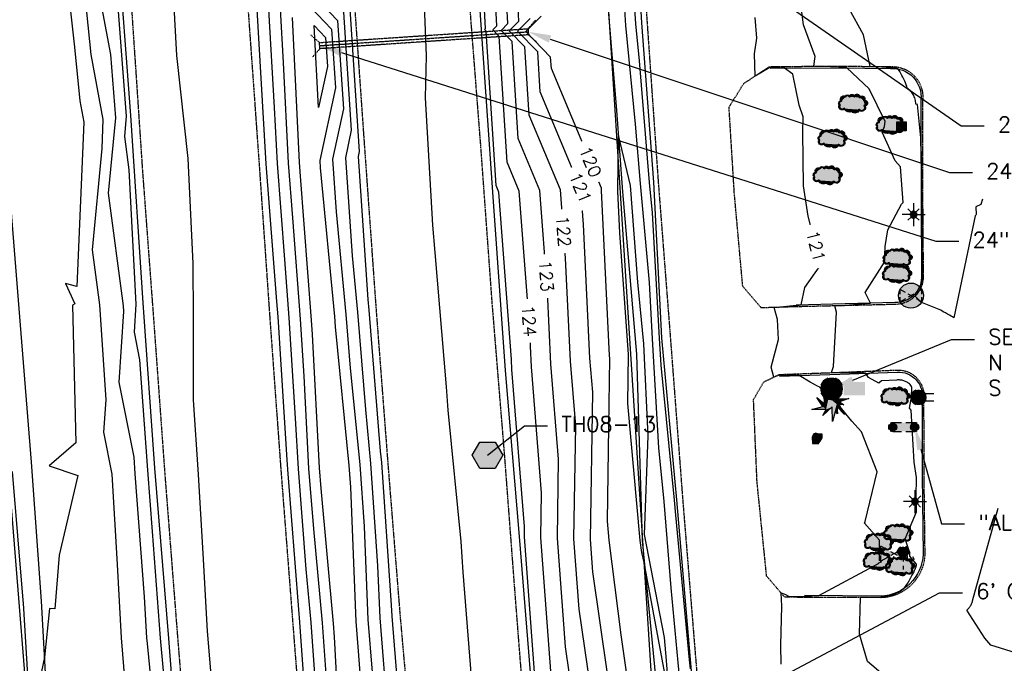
# Model space of a CAD drawing. Header units: feet. Extents: x 351431 to 355879, y 310968 to 329728.
# Tile 89 of 254: x 353378 to 353700, y 319418 to 319627. Entities that reach past the tile are written whole.
import ezdxf

# ---------------------------------------------------------------- set-up
doc = ezdxf.new("R2010")
doc.units = ezdxf.units.FT
doc.header["$MEASUREMENT"] = 0
doc.linetypes.add('D10', pattern=[0.15, 0.1, -0.05])
doc.linetypes.add('D25', pattern=[0.375, 0.25, -0.125])
for name, color, linetype in [('ELIF', 153, 'LINKFENCE'), ('ELTCH-EG2', 253, 'Continuous'), ('ELTCN-EG2', 251, 'Continuous'), ('ELTT', 3, 'Continuous'), ('ELUDC', 153, 'D10'), ('ELUTU', 153, 'UT'), ('ELYCB-BACK', 5, 'Continuous'), ('ELYSP', 1, 'D25'), ('ELYSS', 2, 'Continuous'), ('ESFLP', 4, 'Continuous'), ('ESGH', 1, 'Continuous'), ('ESIO', 4, 'Continuous'), ('ESIP', 41, 'Continuous'), ('ESIS', 5, 'Continuous'), ('ESMask', 155, 'Continuous'), ('ESUD-CMP', 13, 'D10'), ('ESUE', 2, 'Continuous'), ('ESUS', 5, 'Continuous'), ('ESUW', 5, 'Continuous'), ('ETGH', 4, 'Continuous'), ('ETIF', 4, 'Continuous'), ('ETIS', 2, 'Continuous'), ('ETTC', 252, 'Continuous'), ('ETUD', 4, 'Continuous'), ('ETUS', 2, 'Continuous')]:
    doc.layers.add(name, color=color, linetype=linetype)
doc.styles.add('ANNO-TOPO', font='simplex.shx')
doc.styles.add('L80', font='simplex', dxfattribs={"height": 4})
doc.styles.add('ROMANSM', font='romansm.shx')
doc.linetypes.add('LINKFENCE', pattern='A,0.25,-0.08,0.25,-0.08,["X",ROMANSM,S=0.08,R=0,X=-0.004,Y=-0.04],-0.12', length=0.78)
doc.linetypes.add('UT', pattern='A,0.25,-0.07,0.07,-0.07,0.07,-0.07,0.25,-0.08,["UT",ROMANSM,S=0.08,R=0,X=-0.04,Y=-0.04],-0.15', length=1.08)

# ---------------------------------------------------------------- blocks, each defined once
blk = doc.blocks.new('ESIPOST')
blk.add_lwpolyline([(0.03, 0.0299), (0.03, -0.03), (-0.03, -0.03), (-0.03, 0.0299), (0.03, 0.0299)])
at = {"layer": 'ESMask'}
blk.add_solid([(-0.03, -0.03), (-0.03, 0.0299), (0.03, -0.03), (0.03, 0.0299)], dxfattribs=at)
blk = doc.blocks.new('ESILLITE')
at = {"layer": 'ESMask'}
h = blk.add_hatch(color=256, dxfattribs=at)
edge = h.paths.add_edge_path()
edge.add_arc((0, 0), 0.0225, 0, 360)
for p, q in [((0, 0.075), (0, 0.0225)), ((-0.0159, 0.0159), (-0.0369, 0.0373)), ((0.0159, 0.016), (0.0377, 0.0382)), ((-0.0225, 0), (-0.075, 0)), ((-0.016, -0.0159), (-0.0374, -0.0369)), ((0, -0.0225), (0, -0.075)), ((0.0159, -0.0159), (0.0373, -0.0369)), ((0.0225, 0), (0.0749, 0))]:
    blk.add_line(p, q)
for start, end in [(145.54526, 169.42532), (100.65502, 124.23499), (55.83594, 79.34498), (10.57822, 34.52567), (190.73539, 214.19261), (235.50303, 259.34498), (280.65502, 304.414), (325.72448, 349.26816)]:
    blk.add_arc((0, 0), 0.0225, start, end)
blk = doc.blocks.new('ESIELOUT')
for p, q in [((-0.0433, 0.025), (0.1, 0.025)), ((0.1, -0.025), (-0.0433, -0.025))]:
    blk.add_line(p, q)
for start, end in [(109.50425, 250.49528), (289.69038, 70.30914)]:
    blk.add_arc((0, 0), 0.05, start, end)
at = {"layer": 'ESMask', "const_width": 0.05}
blk.add_lwpolyline([(0.0084, -0.0235, 0.998377), (-0.0083, 0.0236, 1.001626), (0.0084, -0.0235, -0.622608)], format="xyb", dxfattribs=at)
at = {"layer": 'ESMask'}
for points in [[(0, 0), (-0.0167, 0.0471)], [(0.0168, -0.0471), (0, 0)]]:
    blk.add_lwpolyline(points, dxfattribs=at)
blk = doc.blocks.new('ESUFHYDRANT')
at = {"layer": 'ESMask'}
h = blk.add_hatch(color=256, dxfattribs=at)
edge = h.paths.add_edge_path()
edge.add_arc((0, 0), 0.0366, 0, 360)
for p, q in [((-0.0338, 0.0139), (-0.0451, -0.0039)), ((0.0338, 0.0139), (0.0451, -0.0039)), ((-0.0607, -0.0286), (-0.072, -0.0464)), ((0.0011, -0.0366), (0.0011, -0.0603)), ((0.0607, -0.0286), (0.072, -0.0464)), ((0.0011, -0.0895), (0.0011, -0.1132))]:
    blk.add_line(p, q)
for start, end in [(113.50274, 198.71626), (341.52342, 67.39151), (244.79631, 295.44337)]:
    blk.add_arc((0, 0), 0.0366, start, end)
blk = doc.blocks.new('ESUWKEY')
at = {"layer": 'ESMask'}
h = blk.add_hatch(color=256, dxfattribs=at)
edge = h.paths.add_edge_path()
edge.add_arc((0, 0), 0.0818, 0, 360)
for p, q in [((-0.0355, 0.0203), (-0.0711, 0.0406)), ((-0.0711, 0.0102), (-0.0711, 0.0406)), ((0.0178, -0.0102), (-0.0178, 0.0102)), ((0.0178, 0.0102), (-0.0178, -0.0102)), ((0.0711, 0.0406), (0.0355, 0.0203)), ((0.0711, 0.0102), (0.0711, 0.0406)), ((-0.0711, -0.0406), (-0.0711, -0.0102)), ((-0.0355, -0.0203), (-0.0711, -0.0406)), ((0.0711, -0.0406), (0.0355, -0.0203)), ((0.0711, -0.0406), (0.0711, -0.0102))]:
    blk.add_line(p, q)
blk.add_circle((0, 0), 0.0818)
blk = doc.blocks.new('ESUSMHOLE')
for radius, start, end in [(0.0738, 110, 160), (0.0738, 20, 70), (0.0492, 155, 205), (0.0492, 65, 115), (0.0492, 335, 25), (0.0738, 200, 250), (0.0492, 245, 295), (0.0738, 290, 340)]:
    blk.add_arc((0, 0), radius, start, end)
at = {"layer": 'ESMask', "const_width": 0.0738}
blk.add_lwpolyline([(-0.0369, 0, 1), (0.0369, 0, 1)], format="xyb", close=True, dxfattribs=at)
at = {"layer": 'ESMask'}
blk.add_solid([(0.0796, -0.0411), (0.0796, 0.0441), (0.2186, -0.0411), (0.2186, 0.0441)], dxfattribs=at)
blk = doc.blocks.new('ESUVALVE')
for p, q in [((-0.0866, 0.0124), (-0.0866, 0.0495)), ((-0.0433, 0.0247), (-0.0866, 0.0495)), ((0.0217, -0.0124), (-0.0217, 0.0124)), ((0.0217, 0.0124), (-0.0217, -0.0124)), ((0.0866, 0.0495), (0.0433, 0.0247)), ((0.0866, 0.0124), (0.0866, 0.0495)), ((-0.0866, -0.0495), (-0.0866, -0.0124)), ((-0.0433, -0.0247), (-0.0866, -0.0495)), ((0.0866, -0.0495), (0.0433, -0.0247)), ((0.0866, -0.0495), (0.0866, -0.0124))]:
    blk.add_line(p, q)
at = {"layer": 'ESMask'}
blk.add_solid([(-0.0866, -0.0495), (-0.0866, 0.0495), (0.0866, 0.0495), (0.0866, -0.0495)], dxfattribs=at)
blk = doc.blocks.new('TH')
blk.add_hatch(color=256).paths.add_polyline_path([(-0.05, 0.0866), (0.05, 0.0866), (0.1, 0), (0.05, -0.0866), (-0.05, -0.0866), (-0.1, 0)])
for p, q in [((-0.1, 0), (-0.05, 0.0866)), ((-0.05, 0.0866), (0.05, 0.0866)), ((0.05, 0.0866), (0.1, 0)), ((-0.05, -0.0866), (-0.1, 0)), ((0.1, 0), (0.05, -0.0866)), ((0.05, -0.0866), (-0.05, -0.0866))]:
    blk.add_line(p, q)
blk = doc.blocks.new('ESIBLDR')
blk.add_lwpolyline([(-0.0073, 0.0333), (-0.0228, 0.0272), (-0.0302, 0.0057), (-0.0278, -0.0328), (-0.0097, -0.0343), (0.0083, -0.0366), (0.0223, -0.0197), (0.0337, 0.0033), (0.0337, 0.0272), (0.0083, 0.0272)], close=True)
at = {"layer": 'ESMask'}
for points in [[(0.0083, 0.0272), (-0.0073, 0.0333), (-0.0302, 0.0057), (-0.0228, 0.0272)], [(-0.0278, -0.0328), (0.0083, 0.0272), (-0.0302, 0.0057), (0.0083, 0.0272)], [(0.0223, -0.0197), (0.0083, -0.0366), (0.0083, 0.0272), (-0.0278, -0.0328)], [(0.0083, 0.0272), (0.0337, 0.0272), (0.0223, -0.0197), (0.0337, 0.0033)]]:
    blk.add_solid(points, dxfattribs=at)
blk = doc.blocks.new('ESIDTREE')
blk.add_lwpolyline([(-0.0825, 0.0208, -0.658219), (-0.0543, 0.049, -0.594626), (-0.0245, 0.0498, -0.704437), (0.0052, 0.0498, -0.885068), (0.0416, 0.0438, -0.916303), (0.0721, 0.0223, -1.027393), (0.0751, -0.0141, -0.880235), (0.0364, -0.0431, -0.569977), (-0.0089, -0.052, -0.370407), (-0.061, -0.0364, -0.824221), (-0.0922, -0.0097, -0.566054), (-0.0825, 0.0208, -0.480508)], format="xyb")
at = {"layer": 'ESMask', "const_width": 0.01}
blk.add_lwpolyline([(-0.0779, 0.0227, -0.792768), (-0.0511, 0.0413, -0.768721), (-0.0289, 0.0473, 0.639322), (-0.0198, 0.0481, -0.704437), (0.0005, 0.0481, 0.72706), (0.01, 0.0484, -0.885068), (0.0366, 0.044, 0.713475), (0.0454, 0.0406, -0.916303), (0.0678, 0.0248, 0.615666), (0.0727, 0.0173, -1.027393), (0.0748, -0.0091, 0.556873), (0.0707, -0.0166, -0.880235), (0.04, -0.0396, 0.556256), (0.0317, -0.0414, -0.62875), (-0.0075, -0.0457, -0.457201), (-0.0599, -0.0275, -1.148825), (-0.0854, -0.0089, -0.666281), (-0.0814, 0.0159, 0.45741)], format="xyb", close=True, dxfattribs=at)
at = {"layer": 'ESMask'}
for points in [[(-0.0825, 0.0208), (-0.0922, -0.0097), (0.0721, 0.0223), (0.0751, -0.0141)], [(-0.0825, 0.0208), (-0.0543, 0.049), (0.0721, 0.0223), (0.0416, 0.0438)], [(-0.079, 0.0326), (-0.0729, 0.0238), (-0.0638, 0.0466), (-0.0573, 0.0372)], [(-0.0187, 0.044), (-0.0158, 0.0532), (-0.0004, 0.0423), (-0.0009, 0.052)], [(0.0105, 0.0432), (0.0168, 0.0574), (0.0348, 0.0399), (0.0336, 0.0548)], [(0.0445, 0.0383), (0.0562, 0.0462), (0.0628, 0.0226), (0.0702, 0.0328)], [(0.0704, -0.0072), (0.085, -0.004), (0.0691, 0.0173), (0.0823, 0.0154)], [(-0.087, -0.0082), (-0.0836, -0.0336), (0.0749, -0.0108), (0.0649, -0.0431)], [(-0.0495, -0.0328), (-0.05, -0.0434), (0.0292, -0.0385), (0.018, -0.0545)]]:
    blk.add_solid(points, dxfattribs=at)
blk = doc.blocks.new('ESICTREE')
blk.add_lwpolyline([(-0.0228, 0.0326), (0.0086, 0.0955), (0.012, 0.0318), (0.0384, 0.0707), (0.0368, 0.0342), (0.1121, 0.0359), (0.0509, 0.0144), (0.0782, -0.0055), (0.036, -0.003), (0.0045, -0.1139), (0.002, -0.0179), (-0.0592, -0.0742), (-0.0369, -0.0353), (-0.1304, -0.0353), (-0.0584, -0.0162), (-0.0982, 0.0425), (-0.046, 0.0003), (-0.0493, 0.04)], close=True)
for points in [[(-0.0255, 0.0334), (-0.0485, 0.0988), (-0.0089, 0.0605)], [(0.0483, -0.0037), (0.084, -0.0667), (0.0324, -0.0157), (0.0368, -0.0626), (0.0245, -0.0432)]]:
    blk.add_lwpolyline(points)
at = {"layer": 'ESMask'}
for points in [[(-0.0255, 0.0334), (-0.0485, 0.0988), (-0.0228, 0.0326), (-0.0089, 0.0605)], [(-0.0228, 0.0326), (0.0086, 0.0955), (-0.0369, -0.0353), (0.002, -0.0179)], [(0.002, -0.0179), (0.0086, 0.0955), (0.036, -0.003), (0.012, 0.0318)], [(0.012, 0.0318), (0.0384, 0.0707), (0.036, -0.003), (0.0368, 0.0342)], [(-0.0369, -0.0353), (-0.0584, -0.0162), (-0.046, 0.0003), (-0.0982, 0.0425)], [(-0.046, 0.0003), (-0.0369, -0.0353), (-0.0493, 0.04), (-0.0228, 0.0326)], [(0.0368, 0.0342), (0.1121, 0.0359), (0.036, -0.003), (0.0509, 0.0144)], [(0.036, -0.003), (0.0509, 0.0144), (0.0782, -0.0055)], [(-0.0369, -0.0353), (-0.1304, -0.0353), (-0.0584, -0.0162)], [(-0.0369, -0.0353), (0.002, -0.0179), (-0.0592, -0.0742)], [(0.002, -0.0179), (0.036, -0.003), (0.0045, -0.1139)], [(0.0245, -0.0432), (0.0368, -0.0626), (0.0324, -0.0157)], [(0.0324, -0.0157), (0.036, -0.003), (0.084, -0.0667), (0.0483, -0.0037)]]:
    blk.add_solid(points, dxfattribs=at)
blk = doc.blocks.new('ESIPVTSIGN')
for p, q in [((0.0573, 0.0286), (0, 0.0286)), ((0.143, 0.0286), (0.0857, 0.0286)), ((0, -0.0286), (0.0573, -0.0286)), ((0.0857, -0.0286), (0.143, -0.0286))]:
    blk.add_line(p, q)
for centre, start, end in [((0, 0), 145.06818, 214.93182), ((0, 0), 55.06818, 124.93182), ((0, 0), 325.06818, 34.93182), ((0.143, 0), 145.06818, 214.93182), ((0.143, 0), 55.06818, 124.93182), ((0.143, 0), 325.06818, 34.93182), ((0, 0), 235.06818, 304.93182), ((0.143, 0), 235.06818, 304.93182)]:
    blk.add_arc(centre, 0.0286, start, end)
at = {"layer": 'ESMask', "const_width": 0.0286}
for points in [[(0.0048, -0.0135, 0.998377), (-0.0048, 0.0135, 1.001626), (0.0048, -0.0135, -0.622608)], [(0.1478, -0.0135, 0.998377), (0.1382, 0.0135, 1.001626), (0.1478, -0.0135, -0.622608)]]:
    blk.add_lwpolyline(points, format="xyb", dxfattribs=at)
at = {"layer": 'ESMask'}
blk.add_solid([(0, 0.0286), (0.143, 0.0286), (0, -0.0286), (0.143, -0.0286)], dxfattribs=at)

msp = doc.modelspace()

# ---------------------------------------------------------------- linework, layer by layer
at = {"layer": 'ELIF', "flags": 128}
for points in [[(353338.89, 320230.89), (353340.59, 320185.6), (353342.48, 320134.02), (353344.03, 320092.59), (353346.88, 320044.02), (353351.67, 319951.5), (353354.95, 319898.91), (353357.54, 319853.78), (353360.69, 319804.32), (353363.16, 319758.08), (353365.76, 319711.27), (353368.86, 319663.85), (353374.79, 319573.99), (353378.47, 319527.8), (353382.04, 319483.07), (353385.36, 319437.85), (353387.97, 319391.11), (353391.43, 319348.19), (353394.23, 319304.17), (353399.1, 319255.27), (353402.05, 319209.71), (353406.36, 319164.5), (353410.17, 319125.27), (353413.85, 319079.3), (353418.59, 319032.4), (353422.8, 318982.57), (353427.63, 318934.4), (353429.51, 318887.31), (353438.03, 318793.22), (353442.16, 318743.69), (353447.08, 318697.46), (353451.33, 318645.82), (353456.8, 318594.36), (353460.88, 318540.2), (353465.23, 318486.74), (353467.21, 318461.83), (353471.59, 318416.85)], [(353538.05, 320226.65), (353540.03, 320178.1), (353542.33, 320123.38), (353544.23, 320073.21), (353547.25, 320018.58), (353549.82, 319963.48), (353553.95, 319909.53), (353556.52, 319858.74), (353557.14, 319826.8), (353562.01, 319755.61), (353563.89, 319732.33), (353567.3, 319679.23), (353569.37, 319641.09), (353572.98, 319597.73), (353574.96, 319571.19), (353579.51, 319518.35), (353581.36, 319457.61), (353587.19, 319398.55), (353591.23, 319343.76), (353595.36, 319291.08), (353601.26, 319233.72), (353604.86, 319181.17), (353610.03, 319123.11), (353613.7, 319085.28), (353618.13, 319031.33), (353621.62, 318974.29), (353626.91, 318925.05), (353631.84, 318873.25), (353637.31, 318815.92), (353641.51, 318761.29), (353646.36, 318709.18), (353649.21, 318669.51), (353652.67, 318622.97), (353658.52, 318559.13), (353662.4, 318509.42), (353663.6, 318472.77), (353667.14, 318417.2), (353673.22, 318318.51), (353677, 318273.67), (353682.02, 318217.76), (353686.18, 318166.98), (353690.76, 318116.54), (353695.12, 318062.12), (353699.55, 318007.62), (353703.66, 317954.97), (353706.67, 317900.72), (353707.23, 317847.4), (353709.21, 317801.58), (353710.66, 317747.1), (353712.1, 317689.53), (353712.26, 317633.66), (353711.35, 317584.97), (353707.64, 317536.34)]]:
    msp.add_lwpolyline(points, dxfattribs=at)
at = {"layer": 'ELTCH-EG2', "flags": 128}
for points, elevation in [([(353478.35, 319412.44), (353477.05, 319430.7), (353474.25, 319461.37), (353472.69, 319481.08), (353471.09, 319511.11), (353469.91, 319529.75), (353467.39, 319562.73), (353465.99, 319580.62), (353464.4, 319613.44), (353463.36, 319630.81), (353461.24, 319663.11), (353460.11, 319680.6), (353457.96, 319715.2), (353457.28, 319729.82), (353455.57, 319769.38), (353455.05, 319780.11), (353454.53, 319825.82)], 124), ([(353462.35, 319824.31), (353465.85, 319780.8), (353466.91, 319768.05), (353470.12, 319731.14), (353471.27, 319717.12), (353474.04, 319681.45), (353476.11, 319647.85), (353477.33, 319631.94), (353481.98, 319627.04), (353483.9, 319598.25), (353480.37, 319581.88), (353481.53, 319564.75), (353484.75, 319531.27), (353486.17, 319513.71), (353489.26, 319482.39), (353490.65, 319462.15), (353491.88, 319431.77), (353493.29, 319414.69)], 124), ([(353551.91, 319410.67), (353548.35, 319458.59), (353548.58, 319473.11), (353545.24, 319514.22), (353544.59, 319527.63), (353541.3, 319571.42), (353537.31, 319580.95), (353534.72, 319621.89), (353532.65, 319624.01), (353533.94, 319625.3), (353531.85, 319664.52), (353533.72, 319681.32), (353534.22, 319686.41), (353534.59, 319697.79), (353534.47, 319700.52), (353536.29, 319721.96), (353536.64, 319741.4), (353536.29, 319756.04), (353532.16, 319779.72), (353531.11, 319810.49)], 124), ([(353399.96, 319804.41), (353402.19, 319778.47), (353404.81, 319772.16), (353406.08, 319767.82), (353412.57, 319742.62), (353414.65, 319731.59), (353418.03, 319699.47), (353421.14, 319682.15), (353424.57, 319659.97), (353428.51, 319633.66), (353429.5, 319615.68), (353433.18, 319582.11), (353434.8, 319547.91), (353434.92, 319530.24), (353434.94, 319503.42), (353436.55, 319479.07), (353438.05, 319453.31), (353439.48, 319428.02), (353441.7, 319400.75)], 126), ([(353473.01, 319385.04), (353469.74, 319430.97), (353469.37, 319435.08), (353465.75, 319480.73), (353465.59, 319483.82), (353462.63, 319530.49), (353462.25, 319535.52), (353458.73, 319580.32), (353458.55, 319584.09), (353455.75, 319630.64), (353455.4, 319636.03), (353452.55, 319680.44), (353452.17, 319686.56), (353450.13, 319730.14), (353449.79, 319738.18), (353447.78, 319779.99), (353447.63, 319793.05)], 126), ([(353472.74, 319793.01), (353473.64, 319781.85), (353477.19, 319739.09), (353477.78, 319732.31), (353481.44, 319687.48), (353481.83, 319682.43), (353482.13, 319677.67), (353485.57, 319632.85), (353485.89, 319632.51), (353489.1, 319584.4), (353488.75, 319582.78), (353491.9, 319536.1), (353492.23, 319532.64), (353495.96, 319486.75), (353496.33, 319483.02), (353499.51, 319436.49), (353499.66, 319432.88), (353503.41, 319387.1)], 126), ([(353526.29, 319406.15), (353522.98, 319447.25), (353522.29, 319457.29), (353518.09, 319500.11), (353517.58, 319507.71), (353513.81, 319551.47), (353513.04, 319560.42), (353510.73, 319601.83), (353511.06, 319615.52), (353509.66, 319651.42), (353510.11, 319670.37), (353510.83, 319697.94), (353517.23, 319733.26), (353517.72, 319735.51), (353518.04, 319742.26), (353517.86, 319772.58), (353518.55, 319792.32)], 126), ([(353560.18, 319396.66), (353556.37, 319422.92), (353553.74, 319458.36), (353554.14, 319484.06), (353551.61, 319515.13), (353550.48, 319538.63), (353548, 319571.66), (353540.92, 319588.57), (353538.92, 319620.21), (353535.33, 319623.87), (353537.57, 319626.11), (353535.94, 319656.61), (353538.98, 319683.85), (353539.19, 319686.02), (353536.08, 319688), (353536.11, 319698.15), (353539.61, 319700.26), (353543.46, 319717.7), (353544.09, 319719.37), (353544.93, 319720.83), (353544.35, 319724.51), (353544.81, 319750.42), (353544.68, 319756.08), (353538.31, 319792.56)], 123), ([(353370.67, 319778.36), (353381.01, 319757.36), (353380.74, 319752.81), (353369.59, 319712.77), (353380.61, 319709.7), (353383.56, 319704.15), (353390.32, 319698.38), (353397.12, 319691.7), (353397.48, 319691.55), (353393.46, 319662.96), (353389.87, 319657.04), (353387.18, 319630.7), (353391.57, 319646.72), (353393.37, 319644.05), (353396.15, 319618.39)], 122), ([(353577.16, 319656.95), (353579.25, 319626.05), (353580.42, 319613.96), (353583.72, 319574.29), (353584.62, 319564.42), (353586.94, 319523.56), (353587.43, 319514.74), (353591.84, 319470.75), (353592.23, 319465.86), (353596.71, 319418.72), (353597, 319415.72)], 121), ([(353398.27, 319647.93), (353401.52, 319615.99), (353405.45, 319594.78), (353405.05, 319585.38), (353401.98, 319552.31), (353404.35, 319534.44), (353406.38, 319503.44), (353405.65, 319492.93), (353408.41, 319479.19), (353410.06, 319449.72), (353411.43, 319425.88), (353414.11, 319392.46)], 123), ([(353566.35, 319397.07), (353560.82, 319435.16), (353559.12, 319458.12), (353559.69, 319495), (353557.98, 319516.05), (353556.37, 319549.63), (353554.7, 319571.9), (353544.53, 319596.19), (353543.12, 319618.52), (353538.01, 319623.74), (353541.2, 319626.92), (353540.04, 319648.7)], 122), ([(353405.11, 319631.03), (353407.91, 319615.96), (353409.51, 319595.39), (353407.22, 319570.78), (353412.1, 319534.06), (353412.22, 319532.25), (353410.62, 319509.22), (353415.53, 319484.76), (353415.92, 319479.35), (353418.95, 319439.19), (353419.72, 319425.88), (353419.87, 319424.01), (353422.65, 319396.09)], 124), ([(353473.21, 319631.49), (353480.03, 319624.3), (353481.31, 319605.18), (353476.19, 319581.44), (353476.35, 319579.07), (353481.01, 319530.59), (353481.28, 319527.19), (353485.73, 319482.07), (353486.21, 319474.97), (353488, 319431.22), (353488.22, 319428.49), (353491.81, 319382.43)], 123), ([(353692.41, 319568.86), (353691.85, 319567.14), (353690.21, 319566.35), (353690.34, 319563.88), (353690.21, 319563.68), (353690.07, 319563.45), (353683.04, 319530.18), (353682.62, 319530.44), (353682.15, 319530.72), (353681.62, 319531.03), (353681.03, 319531.37), (353680.36, 319531.74), (353679.61, 319532.16), (353678.77, 319532.63), (353672.3, 319535.27), (353672.12, 319535.49), (353671.9, 319535.74), (353671.64, 319536.03), (353671.32, 319536.38), (353670.93, 319536.78), (353670.47, 319537.27), (353670.81, 319537.64), (353670.81, 319537.65), (353671.12, 319538.04), (353671.13, 319538.05), (353671.41, 319538.45), (353671.42, 319538.47), (353671.67, 319538.87), (353671.69, 319538.91), (353671.71, 319538.95), (353671.94, 319539.36), (353671.96, 319539.41), (353672.15, 319539.82), (353672.18, 319539.88), (353672.34, 319540.29), (353672.37, 319540.37), (353672.5, 319540.77), (353672.53, 319540.86), (353672.64, 319541.26), (353672.66, 319541.37), (353672.74, 319541.75), (353672.76, 319541.87), (353672.82, 319542.25), (353672.83, 319542.39), (353672.87, 319542.75), (353672.87, 319542.9), (353672.89, 319543.25), (353672.88, 319543.42), (353672.88, 319543.76), (353672.86, 319543.93), (353672.84, 319544.25), (353672.73, 319558.91), (353672.7, 319567.61), (353672.51, 319577.69), (353672.34, 319588.86), (353671.21, 319599.68), (353670.68, 319599.81), (353670.66, 319600.23), (353670.61, 319600.65), (353670.54, 319601.06), (353670.44, 319601.46), (353670.32, 319601.86), (353670.17, 319602.24), (353669.99, 319602.62), (353669.8, 319602.98), (353669.58, 319603.32), (353669.34, 319603.65), (353669.07, 319603.97), (353668.79, 319604.26), (353668.5, 319604.54), (353668.18, 319604.8), (353667.85, 319605.04), (353667.68, 319605.6), (353667.49, 319606.17), (353667.27, 319606.75), (353667.03, 319607.35), (353666.76, 319607.95), (353666.46, 319608.57), (353666.14, 319609.19), (353665.78, 319609.83), (353665.4, 319610.48), (353664.99, 319611.14), (353664.88, 319611.3), (353664.52, 319611.39), (353664.5, 319611.4), (353664.03, 319611.49), (353663.98, 319611.5), (353663.54, 319611.56), (353663.46, 319611.57), (353663.04, 319611.6), (353662.94, 319611.61), (353662.54, 319611.61), (353662.41, 319611.62), (353658.14, 319611.96), (353655.72, 319612.12), (353653.54, 319622.42), (353648.92, 319630.91)], 119), ([(353483.45, 319381.64), (353481.01, 319426.14), (353480.7, 319430.57), (353476.69, 319474.51), (353476.16, 319481.25), (353473.84, 319524.76), (353473.55, 319529.38), (353469.96, 319576.33), (353469.62, 319580.77), (353467.33, 319628.11)], 123), ([(353572.51, 319397.49), (353565.28, 319447.41), (353564.5, 319457.89), (353565.25, 319505.94), (353564.35, 319516.97), (353562.26, 319560.62), (353561.4, 319572.14), (353548.14, 319603.81), (353547.32, 319616.84), (353540.7, 319623.6), (353544.83, 319627.72)], 121), ([(353626.74, 319417.27), (353626.57, 319423.42), (353626.97, 319436.21), (353626.68, 319440.47), (353627.92, 319440.1), (353629.35, 319439.27), (353634.32, 319439.43), (353639.05, 319439.61), (353658.44, 319450.11), (353658.49, 319450.15), (353658.54, 319450.19), (353658.58, 319450.22), (353658.62, 319450.26), (353659.46, 319450.63), (353658.78, 319451.08), (353658.8, 319456.92), (353658.79, 319457.01), (353658.8, 319457.72), (353653.91, 319463.18), (353654.15, 319463.82), (353658.08, 319480), (353652.94, 319493.04), (353649.76, 319496.5), (353645.43, 319501.79), (353643.22, 319503.49), (353639.12, 319507.65), (353638.6, 319507.86), (353636.17, 319509.2), (353632.59, 319511.35), (353626.1, 319511.5), (353624.32, 319510.84), (353623.42, 319514.12), (353625.81, 319523.1), (353625.5, 319529.59), (353624.4, 319533.53), (353631.67, 319534.24), (353632.58, 319534.31), (353633.22, 319534.36), (353634.4, 319540.02), (353639.16, 319546.73), (353639.23, 319548.92), (353635.56, 319563.33), (353633.97, 319573.22), (353633.78, 319590.65), (353633.9, 319595.69), (353632.61, 319599.47), (353630.58, 319609.59), (353627.81, 319611.54), (353626.2, 319611.6), (353623.06, 319611.75), (353618.24, 319608.99), (353617.99, 319616.23), (353618.77, 319621.33), (353618.2, 319628.02)], 121), ([(353474.41, 319625.44), (353478.08, 319621.57), (353478.71, 319612.1), (353475.82, 319598.69), (353474.41, 319625.44)], 122), ([(353396.15, 319618.39), (353397.92, 319600.94), (353399.22, 319593.97), (353396.92, 319540.43), (353393.3, 319541.33), (353396.33, 319534.75), (353395.52, 319534.24), (353396.63, 319489.46), (353387.96, 319481.91), (353397.23, 319478.81), (353391.17, 319452.75), (353389.73, 319435.3), (353388.06, 319435.45), (353386.39, 319419.56), (353383.03, 319403.47), (353381.12, 319411.78), (353379.56, 319437.16), (353379.49, 319438.13), (353375.91, 319480.1)], 122), ([(353574.06, 319557.89), (353573.4, 319571.49), (353573.61, 319589.29), (353577.46, 319573.29), (353579.81, 319541.81), (353581.83, 319521.69), (353583.22, 319491.66), (353582.09, 319459.48), (353588.59, 319425.92), (353589.18, 319418.49), (353589.33, 319416.89), (353589.81, 319411.93), (353588.81, 319414.27), (353582.08, 319450.38), (353581.25, 319453.68), (353580.76, 319457.62), (353576.72, 319502.23), (353576.92, 319518.23), (353574.06, 319557.89)], 119), ([(353703.17, 319421.01), (353695.18, 319423.44), (353693.16, 319425.72), (353687.31, 319434.83), (353687.53, 319435.04), (353687.73, 319435.26), (353687.92, 319435.48), (353688.1, 319435.7), (353688.27, 319435.94), (353688.43, 319436.17), (353688.58, 319436.41), (353688.71, 319436.65), (353688.83, 319436.9), (353688.94, 319437.15), (353689.04, 319437.4), (353689.12, 319437.65), (353689.19, 319437.9), (353697.49, 319468.08)], 119)]:
    msp.add_lwpolyline(points, dxfattribs=dict(at, elevation=elevation))
at = {"layer": 'ELTCN-EG2', "flags": 128}
for points, elevation in [([(353475.68, 319398.74), (353473.4, 319430.83), (353471.81, 319448.22), (353469.22, 319480.9), (353468.34, 319497.47), (353466.27, 319530.12), (353464.82, 319549.13), (353462.36, 319580.47), (353461.48, 319598.77), (353459.56, 319630.72), (353458.32, 319649.57), (353456.33, 319680.52), (353455.06, 319700.88), (353453.71, 319729.98), (353452.68, 319753.78), (353451.41, 319780.05), (353451.08, 319809.44)], 125), ([(353467.54, 319808.66), (353469.74, 319781.33), (353472.05, 319753.57), (353473.95, 319731.73), (353476.35, 319702.3), (353477.94, 319681.94), (353479.12, 319662.76), (353481.45, 319632.4), (353483.94, 319629.77), (353486.5, 319591.33), (353484.56, 319582.33), (353486.72, 319550.42), (353488.49, 319531.96), (353491.07, 319500.23), (353492.79, 319482.7), (353495.08, 319449.32), (353495.77, 319432.33), (353498.35, 319400.9)], 125), ([(353547.46, 319398.43), (353542.97, 319458.82), (353543.02, 319462.17), (353538.86, 319513.3), (353538.7, 319516.63), (353534.6, 319571.18), (353533.7, 319573.32), (353530.52, 319623.57), (353529.96, 319624.15), (353530.31, 319624.5), (353527.75, 319672.42), (353528.46, 319678.79), (353528.65, 319680.72), (353528.79, 319685.03), (353527.54, 319715), (353528.31, 319724.11), (353528.46, 319732.38), (353527.91, 319756), (353526.01, 319766.88), (353524.54, 319809.91)], 125), ([(353409.54, 319641.57), (353413.09, 319595.95), (353412.47, 319589.25), (353413.9, 319578.45), (353416.23, 319534.65), (353415.6, 319525.51), (353417.4, 319516.5), (353420, 319480.51), (353421.51, 319460.56), (353424.16, 319425.74), (353425.98, 319405.63)], 125), ([(353575.53, 319632.46), (353576, 319625.51), (353579.12, 319593.28), (353580.72, 319573.96), (353583.66, 319541.65), (353584.7, 319523.36), (353586.7, 319487.82), (353588.46, 319470.33), (353590.71, 319442.18), (353593.02, 319417.81), (353596.52, 319381.55)], 120), ([(353659.93, 319413.86), (353654.85, 319418.1), (353652.25, 319426.99), (353652.66, 319438.95), (353659.22, 319439.17), (353659.68, 319439.21), (353660.06, 319439.24), (353660.47, 319439.3), (353660.9, 319439.37), (353661.26, 319439.44), (353661.72, 319439.54), (353662.03, 319439.62), (353662.53, 319439.76), (353662.79, 319439.85), (353663.33, 319440.03), (353663.54, 319440.12), (353664.1, 319440.35), (353664.26, 319440.42), (353664.86, 319440.71), (353664.97, 319440.77), (353665.59, 319441.11), (353665.65, 319441.15), (353666.29, 319441.56), (353666.31, 319441.57), (353666.7, 319441.85), (353666.95, 319442.16), (353667.52, 319442.93), (353668.01, 319443.67), (353668.44, 319444.38), (353668.8, 319445.07), (353669.11, 319445.72), (353669.38, 319446.12), (353669.63, 319446.52), (353669.86, 319446.93), (353670.07, 319447.34), (353670.26, 319447.76), (353670.43, 319448.19), (353670.58, 319448.61), (353670.72, 319449.04), (353670.83, 319449.48), (353670.93, 319449.91), (353668.72, 319452.44), (353668.74, 319452.67), (353668.75, 319452.89), (353668.75, 319453.11), (353668.75, 319453.32), (353668.73, 319453.53), (353667.17, 319458.09), (353670.88, 319466.95), (353670.79, 319471.82), (353670.84, 319478.16), (353670.09, 319483.08), (353669.11, 319500.09), (353668.55, 319500.76), (353669.22, 319504.31), (353669.38, 319507.49), (353669.21, 319507.8), (353669.01, 319508.09), (353668.79, 319508.38), (353668.56, 319508.65), (353668.32, 319508.84), (353668.07, 319509.01), (353667.82, 319509.17), (353667.56, 319509.31), (353667.29, 319509.44), (353667.01, 319509.55), (353666.73, 319509.65), (353666.45, 319509.74), (353666.16, 319509.8), (353665.87, 319509.85), (353665.58, 319509.89), (353665.29, 319509.91), (353665, 319509.91), (353664.71, 319509.9), (353664.42, 319509.87), (353659.44, 319509.58), (353658.57, 319508.82), (353655.17, 319510.75), (353654.23, 319512.11), (353645.86, 319512.24), (353643.2, 319512.3), (353643.76, 319514.33), (353644.81, 319532.02), (353644.2, 319534.05), (353645.57, 319534.16), (353647.64, 319534.3), (353655.89, 319534.9), (353654.11, 319538.41), (353660.42, 319548.29), (353660.51, 319550.52), (353660.61, 319553.47), (353661.57, 319558.81), (353666.04, 319567.2), (353666.58, 319567.73), (353665.66, 319579.35), (353663.89, 319581.36), (353659.66, 319590.67), (353660.41, 319592.51), (353660.66, 319594.12), (353655.45, 319604.85), (353648.15, 319611.67), (353647.27, 319611.74), (353645.52, 319611.86), (353639.97, 319612.06), (353637.35, 319612.18), (353637.86, 319615.36), (353634.07, 319625.66), (353633.39, 319630.64)], 120), ([(353578.68, 319397.91), (353574.49, 319426.87), (353570.64, 319457.69), (353570.08, 319463.84), (353570.46, 319494.79), (353570.81, 319516.88), (353570.72, 319517.88), (353568.15, 319571.62), (353568.1, 319572.38), (353551.75, 319611.43), (353551.52, 319615.15), (353543.38, 319623.46), (353548.46, 319628.53)], 120)]:
    msp.add_lwpolyline(points, dxfattribs=dict(at, elevation=elevation))
at = {"layer": 'ELTT', "flags": 128}
msp.add_lwpolyline([(353547.25, 320018.58), (353549.82, 319963.48), (353549.6, 319910.83), (353552.49, 319858.95), (353547.6, 319811.94), (353562.01, 319755.61), (353563.89, 319732.33), (353551.49, 319710.82), (353567.3, 319679.23), (353599.34, 319179.94), (353605.28, 319122.88)], dxfattribs=at)
at = {"layer": 'ELUDC'}
msp.add_line((353476.16, 319618.89), (353544.21, 319623.42), dxfattribs=at)
at = {"layer": 'ELUTU', "flags": 128}
msp.add_lwpolyline([(353333.03, 320231.05), (353337.38, 320105.21), (353341.1, 320017.26), (353347.02, 319901.73), (353353.37, 319803.27), (353362, 319646.02), (353373.4, 319495.58), (353384.38, 319358.92), (353393.37, 319241.93), (353399.06, 319172.08), (353407.9, 319041.87)], dxfattribs=at)
at = {"layer": 'ELYCB-BACK', "flags": 128}
for points in [[(353623.17, 319611.5), (353645.53, 319611.71), (353662.42, 319611.47, -0.462768), (353672.33, 319601.2), (353672.36, 319567.6), (353672.49, 319544.21, -0.441319), (353663.91, 319535.12), (353647.63, 319534.68), (353631.67, 319534.32)], [(353626.14, 319511.12), (353645.88, 319511.81), (353664.54, 319512.48, -0.486233), (353672.68, 319503.41), (353672.69, 319478.78), (353673.03, 319453.1, -0.394697), (353659.21, 319439.47), (353634.3, 319439.65)]]:
    msp.add_lwpolyline(points, format="xyb", dxfattribs=at)
at = {"layer": 'ELYSP', "flags": 128}
for points in [[(353454.98, 320231.17), (353457.46, 320179.48), (353459.6, 320131.2), (353462.02, 320081.93), (353464.7, 320031.64), (353467.36, 319981.73), (353470.04, 319931.77), (353472.74, 319881.98), (353475.48, 319831.88), (353478.09, 319782.45), (353481.08, 319732.51), (353484.3, 319682.65), (353487.46, 319633.09), (353490.98, 319583.01), (353494.56, 319532.97), (353498.36, 319483.27), (353502.37, 319433.27), (353506.75, 319384.05), (353510.79, 319333.51), (353514.9, 319284.24), (353518.97, 319234.18), (353522.99, 319184.4), (353527.24, 319134.65), (353528.6, 319118.74), (353533.03, 319068.19), (353537.29, 319018.97), (353541.52, 318968.66), (353545.9, 318919.14), (353550.16, 318869.41), (353554.5, 318819.59), (353558.65, 318769.85), (353562.82, 318719.76), (353566.98, 318670.57), (353571.43, 318619.61), (353575.91, 318569.57), (353580.27, 318520.11), (353584.57, 318469.01), (353588.88, 318420.66), (353593.34, 318368.6), (353597.44, 318321.17), (353602.53, 318266.14), (353606.95, 318214), (353610.84, 318165.65), (353614.18, 318115.27), (353617.48, 318065.6), (353620.38, 318014.8), (353623.35, 317965.63), (353625.85, 317913.96), (353627.97, 317865.26), (353629.54, 317813.92), (353630.41, 317765.22), (353630.66, 317713.54), (353630.84, 317664.99), (353630.56, 317613.46), (353630.55, 317564.85), (353630, 317514.46), (353629.06, 317464.33), (353627.82, 317413.79), (353626.18, 317364.26), (353624.41, 317313.57), (353622.48, 317264.09), (353619.63, 317212.57), (353616.94, 317164.02), (353613.82, 317114.25), (353610.58, 317063.91), (353607.4, 317013.54), (353605.72, 316988.68), (353602.19, 316938.36), (353598.23, 316887.81), (353594.76, 316838.4), (353590.67, 316787.16), (353586.84, 316738.76), (353584.18, 316708.47)], [(353550.59, 320228.69), (353552.73, 320181.56), (353555.1, 320128.42), (353557.57, 320080.42), (353560.13, 320029.3), (353562.63, 319976.66), (353565.17, 319924.78), (353567.54, 319875.46), (353570.53, 319818.84), (353573.75, 319767.97), (353576.41, 319723.22), (353579.78, 319674.29), (353582.99, 319626.37), (353586.63, 319574.23), (353590.54, 319524.09), (353594.6, 319470.85), (353598.84, 319418.8), (353603.08, 319369.56), (353607.17, 319319.18), (353611.54, 319268.93), (353615.8, 319219.32), (353619.46, 319174.59), (353624.13, 319119.39), (353630.59, 319045.79), (353634.54, 318999.23), (353638.74, 318950.66), (353643.08, 318900.57), (353647.53, 318851.06), (353651.4, 318803.54), (353655.39, 318754.69), (353659.82, 318705.06), (353664.24, 318654.24), (353668.84, 318599.52), (353673.22, 318549.47), (353677.25, 318502.82), (353679.32, 318477.55), (353683.63, 318427.3), (353687.46, 318383.12), (353691.77, 318331.95), (353695.96, 318282.64), (353699.99, 318234.21), (353703.48, 318186.8), (353706.63, 318137.72), (353710.13, 318083.91), (353713.31, 318031.4), (353716.29, 317978.08), (353718.95, 317928.53), (353720.86, 317876.08), (353722.72, 317827.15), (353724.18, 317775.54), (353725.03, 317730.55), (353725.4, 317677.15), (353725.83, 317624.49), (353725.64, 317570.85), (353725.14, 317520.11), (353724.3, 317471.03), (353723.1, 317421.11), (353721.69, 317368.11), (353720.23, 317316.97), (353719.08, 317266.15), (353718.29, 317239.83), (353717.74, 317223.45), (353715.58, 317178.68), (353713.21, 317133.13), (353710.14, 317088.18), (353706.61, 317040.65), (353702.66, 316995.47), (353700.11, 316972.43), (353697.63, 316969.83), (353692.84, 316972.56), (353691.89, 316981.43), (353690.3, 317008.03), (353688.41, 317059.29), (353687.08, 317109.92), (353686.1, 317160.49), (353686.08, 317210.45), (353686.25, 317261.96), (353686.2, 317311.87), (353685.87, 317362.48), (353685.59, 317413.02), (353685.55, 317463.52), (353685.53, 317513.75), (353685.52, 317564.84), (353685.08, 317615.26), (353684.49, 317665.67), (353683.35, 317716.09), (353681.92, 317766.41), (353680.44, 317816.78), (353678.41, 317867.23), (353675.52, 317917.56), (353671.9, 317967.31), (353669.03, 318018.16), (353664.73, 318068.77), (353658.21, 318118.82), (353653.04, 318169.31), (353647.64, 318219.12), (353642.36, 318269.12), (353637.06, 318325.02), (353632.11, 318374.34), (353627.14, 318424.33), (353623.15, 318474.22), (353617.92, 318523.91), (353613.47, 318573.63), (353608.95, 318623.5), (353606.74, 318673.52), (353601.26, 318722.93), (353596.71, 318772.94), (353592.45, 318822.53), (353588.09, 318872.34), (353583.94, 318922.49), (353579.91, 318972.04), (353575.51, 319021.96), (353571.31, 319071.79), (353567.11, 319121.61), (353562.91, 319171.59), (353561.53, 319187.86), (353556.85, 319237.19), (353552.72, 319287.01), (353548.45, 319336.8), (353544.17, 319386.54), (353540.25, 319436.34), (353536.48, 319485.97), (353532.43, 319535.5), (353528.82, 319585.26), (353524.93, 319635.14), (353521.47, 319684.88), (353518.46, 319734.54), (353515.72, 319784.76), (353512.88, 319834.48), (353510.17, 319883.98), (353507.49, 319933.9), (353504.78, 319984.16), (353502.17, 320033.47), (353499.6, 320083.23), (353498.06, 320115.16), (353499.04, 320120.06), (353498.73, 320133.37), (353498.21, 320182.61), (353499.05, 320232.73)], [(353378.64, 320228.17), (353380.99, 320177.68), (353383.06, 320148.88), (353383.94, 320144.7), (353385.61, 320140.46), (353386.09, 320128.16), (353388.57, 320078.03), (353391.47, 320028.01), (353394.12, 319978.45), (353399.52, 319877.95), (353402.64, 319827.79), (353405.49, 319777.76), (353408.45, 319728.06), (353411.82, 319677.73), (353415, 319627.95), (353418.36, 319578.01), (353422.11, 319527.92), (353425.76, 319477.73), (353429.65, 319427.95), (353433.71, 319377.95), (353437.49, 319327.75), (353441.39, 319277.45), (353445.85, 319227.94), (353449.87, 319177.64), (353454.19, 319127.59), (353460.05, 319061.85), (353464.66, 319012.05), (353468.88, 318962.53), (353473.33, 318912.88), (353477.42, 318862.86), (353481.67, 318812.82), (353485.84, 318763.37), (353490.46, 318713.15), (353494.19, 318662.85), (353499.43, 318613.71), (353503.99, 318564.23), (353507.36, 318513.93), (353511.16, 318464.16), (353515.35, 318413.93), (353519.26, 318364.59), (353522.77, 318314.64), (353527.27, 318264.83), (353531.55, 318209.22), (353535.3, 318159.58), (353538.85, 318110.5), (353542.63, 318061.1), (353545.44, 318010.9), (353548.35, 317962.15), (353550.97, 317912.71), (353553.34, 317862.42), (353554.95, 317813.47), (353556.11, 317763.52), (353556.96, 317713.94), (353554.27, 317664.48), (353552.98, 317614.47), (353549.96, 317564.69), (353547.59, 317515.72), (353544.8, 317465.91), (353541.17, 317416.48), (353536.92, 317367.11), (353533, 317317.27), (353528.26, 317268.15), (353523.78, 317219.03), (353517.73, 317169.49), (353509.26, 317120.41), (353499.11, 317071.62), (353491.02, 317035.86), (353487.7, 317026.13), (353485.62, 317023.45), (353481.35, 317022.59), (353478.27, 317025.14), (353480.93, 317071.61), (353483.88, 317118.16), (353486.75, 317167.75), (353489.19, 317213.76), (353491.32, 317263.15), (353492.87, 317310.09), (353494.46, 317357.6), (353496.36, 317406.01), (353497.73, 317454.88), (353498.85, 317501.61), (353499.41, 317550.09)], [(353419.97, 320230.49), (353422.19, 320179.88), (353424.5, 320129.05), (353426.92, 320079.71), (353429.71, 320028.31), (353432.23, 319979.89), (353434.8, 319928.62), (353437.54, 319879.64), (353440.38, 319830.09), (353443.44, 319779.85), (353446.38, 319730.26), (353449.7, 319680.31), (353452.8, 319630.71), (353456.41, 319580.31), (353459.86, 319530.66), (353463.51, 319480.58), (353467.37, 319430.78), (353471.27, 319381.02), (353475.22, 319331.11), (353479.29, 319281.29), (353483.61, 319230.95), (353487.72, 319181.28), (353491.99, 319131.73), (353493.47, 319114.97), (353497.85, 319064.83), (353502.47, 319015.35), (353506.66, 318965.52), (353511.05, 318915.96), (353515.44, 318865.23), (353519.53, 318816.52), (353523.85, 318765.66), (353528.33, 318715.56), (353532.53, 318666.62), (353536.45, 318619.34), (353540.91, 318567.05), (353545.19, 318517.12), (353549.33, 318467.12), (353553.29, 318417.9), (353557.45, 318367.73), (353561.46, 318319.15), (353565.79, 318264.65), (353569.66, 318212.81), (353573.16, 318163.17), (353577.07, 318113.28), (353580.48, 318064.77), (353583.75, 318013.32), (353586.53, 317964.4), (353589.24, 317913.84), (353591.55, 317864.39), (353593.28, 317814.26), (353594.71, 317764.05), (353595.48, 317714.52), (353595.88, 317665.34), (353595.61, 317614.57), (353595.11, 317565.02), (353594.54, 317514.86), (353593.73, 317464.66), (353592.47, 317415.42), (353591.06, 317366.01), (353589.46, 317315.48), (353587.46, 317264.63), (353585.3, 317215.87), (353582.77, 317166.1), (353579.82, 317116.2), (353576.6, 317064.78), (353573.17, 317016.57), (353571.39, 316992.63), (353567.24, 316939.29), (353563.41, 316891.32), (353559.08, 316841.37), (353554.82, 316791.72), (353551.19, 316741.28), (353548.88, 316711.62)]]:
    msp.add_lwpolyline(points, dxfattribs=at)
for points in [[(353609.73, 319598.86), (353614.53, 319606.55), (353622.92, 319612.07), (353645.48, 319612.24), (353662.37, 319612.04, -0.465018), (353672.87, 319601.14), (353672.88, 319567.61), (353673.06, 319544.28, -0.434881), (353663.96, 319534.53), (353647.65, 319534.13), (353631.66, 319533.76), (353620.24, 319533.4), (353614.2, 319540.44), (353611.44, 319571.03)], [(353617.72, 319503.59), (353621.03, 319509.25), (353626.07, 319511.69), (353645.85, 319512.4), (353664.52, 319513.15, -0.473687), (353673.21, 319503.4), (353673.25, 319478.79), (353673.58, 319453.08, -0.399613), (353659.22, 319438.94), (353634.36, 319438.99), (353627.8, 319439.16), (353621.99, 319445.99), (353618.86, 319476.8)]]:
    msp.add_lwpolyline(points, format="xyb", close=True, dxfattribs=at)
at = {"layer": 'ELYSS', "flags": 128}
for points in [[(353382.29, 320092.62), (353386.56, 320047.7), (353388.93, 319998.58), (353392.14, 319951.67), (353394.61, 319898.29), (353398.31, 319854.32), (353400.9, 319806.91), (353403.11, 319758.15), (353406.22, 319704.55), (353410.23, 319652.48), (353414.43, 319596.16), (353418.5, 319535.03), (353422.29, 319481.16), (353426.84, 319425.65), (353430.84, 319373.4)], [(353555.13, 320080.38), (353557.7, 320028.03), (353560.37, 319976.74), (353562.48, 319924.87), (353565.34, 319875.29), (353567.81, 319818.68), (353572.04, 319767.87), (353574.56, 319723.17), (353578.29, 319674.09), (353581.2, 319626.37), (353585.04, 319574.44), (353587.68, 319523.63), (353592.55, 319470.84), (353597.04, 319418.8), (353601.25, 319369.42)], [(353546.48, 319395.73), (353541.36, 319458.89), (353536.76, 319513), (353532.66, 319571.11), (353528.97, 319624.2), (353525.25, 319677.25), (353522.41, 319725.71), (353520.78, 319755.97), (353517.52, 319809.29), (353514.74, 319856.36), (353511.97, 319910.49), (353508.9, 319965.89), (353506.16, 320017.66), (353503.8, 320075.16)]]:
    msp.add_lwpolyline(points, dxfattribs=at)
at = {"layer": 'ESUD-CMP'}
msp.add_lwpolyline([(353476.1, 319619.89), (353544.15, 319624.42), (353544.28, 319622.42), (353476.23, 319617.89)], close=True, dxfattribs=at)
for points in [[(353544.15, 319624.42), (353546.6, 319627.22)], [(353476.1, 319619.89), (353473.29, 319622.34)], [(353544.28, 319622.42), (353547.08, 319619.97)], [(353476.23, 319617.89), (353473.78, 319615.09)]]:
    msp.add_lwpolyline(points, dxfattribs=at)
at = {"layer": 'ETGH', "linetype": 'ByBlock', "lineweight": -2}
msp.add_line((353543.03, 319494.98), (353550.53, 319494.98), dxfattribs=at)
msp.add_lwpolyline([(353530.96, 319485.34), (353543.03, 319494.98)], dxfattribs=at)
at = {"layer": 'ETIF', "linetype": 'ByBlock', "lineweight": -2}
msp.add_line((353678.39, 319440.53), (353685.89, 319440.53), dxfattribs=at)
msp.add_lwpolyline([(353594.27, 319395.9), (353678.39, 319440.53)], dxfattribs=at)
at = {"layer": 'ETIS', "linetype": 'ByBlock', "lineweight": -2}
msp.add_line((353679.08, 319463.01), (353686.58, 319463.01), dxfattribs=at)
msp.add_lwpolyline([(353672.31, 319487.31), (353679.08, 319463.01)], dxfattribs=at)
at = {"layer": 'ETIS'}
msp.add_solid([(353671.11, 319486.98), (353670.3, 319494.54), (353673.52, 319487.65)], dxfattribs=at)
at = {"layer": 'ETUD', "linetype": 'ByBlock', "lineweight": -2}
for p, q in [((353685.47, 319592.71), (353692.97, 319592.71)), ((353681.61, 319577.54), (353689.11, 319577.54)), ((353677.21, 319555.11), (353684.71, 319555.11))]:
    msp.add_line(p, q, dxfattribs=at)
for points in [[(353548.47, 319687.83), (353685.47, 319592.71)], [(353551.33, 319621.04), (353681.61, 319577.54)], [(353483.31, 319616.62), (353677.21, 319555.11)]]:
    msp.add_lwpolyline(points, dxfattribs=at)
at = {"layer": 'ETUD'}
for points in [[(353550.93, 319619.86), (353544.21, 319623.42), (353551.72, 319622.23)], [(353482.93, 319615.43), (353476.16, 319618.89), (353483.69, 319617.82)]]:
    msp.add_solid(points, dxfattribs=at)
at = {"layer": 'ETUS', "linetype": 'ByBlock', "lineweight": -2}
msp.add_line((353682.33, 319523.15), (353689.83, 319523.15), dxfattribs=at)
msp.add_lwpolyline([(353650.11, 319509.86), (353682.33, 319523.15)], dxfattribs=at)
at = {"layer": 'ETUS'}
msp.add_solid([(353650.59, 319508.7), (353643.18, 319507), (353649.63, 319511.01)], dxfattribs=at)

# ---------------------------------------------------------------- block references
at = {"layer": 'ESFLP', "xscale": 50, "yscale": 50, "zscale": 50}
for p in [(353669.92, 319563.8), (353670.37, 319470.27)]:
    msp.add_blockref('ESILLITE', p, dxfattribs=at)
at = {"layer": 'ESGH', "xscale": 50, "yscale": 50, "zscale": 50}
msp.add_blockref('TH', (353530.96, 319485.34), dxfattribs=at)
at = {"layer": 'ESIO', "xscale": 50, "yscale": 50, "zscale": 50}
for name, p in [('ESIDTREE', (353650.32, 319599.98)), ('ESIDTREE', (353662.6, 319593.02)), ('ESIDTREE', (353643.63, 319588.58)), ('ESIDTREE', (353642.03, 319576.58)), ('ESIDTREE', (353664.88, 319549.69)), ('ESIDTREE', (353664.68, 319544.5)), ('ESICTREE', (353643.24, 319502.03)), ('ESIDTREE', (353664.17, 319504.48)), ('ESIBLDR', (353638.37, 319490.89)), ('ESIDTREE', (353658.72, 319456.98)), ('ESIDTREE', (353665.07, 319459.89)), ('ESIDTREE', (353658.38, 319450.89)), ('ESIDTREE', (353665.69, 319449.13))]:
    msp.add_blockref(name, p, dxfattribs=at)
at = {"layer": 'ESIP', "xscale": 50, "yscale": 50, "zscale": 50}
msp.add_blockref('ESIPOST', (353665.96, 319592.6), dxfattribs=at)
at = {"layer": 'ESIS', "xscale": 50, "yscale": 50, "zscale": 50}
msp.add_blockref('ESIPVTSIGN', (353663.15, 319494.54), dxfattribs=at)
at = {"layer": 'ESUE', "xscale": 50, "yscale": 50, "zscale": 50}
msp.add_blockref('ESIELOUT', (353671.55, 319504.22), dxfattribs=at)
at = {"layer": 'ESUS', "xscale": 50, "yscale": 50, "zscale": 50}
msp.add_blockref('ESUSMHOLE', (353643.18, 319507), dxfattribs=at)
at = {"layer": 'ESUW', "xscale": 50, "yscale": 50, "zscale": 50}
for name, p in [('ESUWKEY', (353669.08, 319537.41)), ('ESUVALVE', (353663.59, 319453.26)), ('ESUFHYDRANT', (353666.5, 319453.75))]:
    msp.add_blockref(name, p, dxfattribs=at)

# ---------------------------------------------------------------- texts
at = {"layer": 'ETGH', "insert": (353555.03, 319497.98), "char_height": 5, "attachment_point": 1, "style": 'ANNO-TOPO'}
msp.add_mtext('TH08-13', dxfattribs=at)
at = {"layer": 'ETIF', "insert": (353690.39, 319443.53), "char_height": 5, "attachment_point": 1, "style": 'ANNO-TOPO'}
msp.add_mtext("6' CHAIN LINK FENCE", dxfattribs=at)
at = {"layer": 'ETIS', "insert": (353691.08, 319465.98), "char_height": 5, "attachment_point": 1, "style": 'ANNO-TOPO'}
msp.add_mtext('"ALASKA TELECOM, INC." SIGN', dxfattribs=at)
at = {"layer": 'ETUD', "char_height": 5, "attachment_point": 1, "style": 'ANNO-TOPO'}
for s, insert in [('24" CMP, INV=117.07', (353697.47, 319595.69)), ('24" CMP, INV=119.69', (353693.61, 319580.52)), ('24" CMP, INV=121.02', (353689.21, 319558.08))]:
    msp.add_mtext(s, dxfattribs=dict(at, insert=insert))
at = {"layer": 'ETUS', "insert": (353694.33, 319526.49), "char_height": 5, "attachment_point": 1, "style": 'ANNO-TOPO'}
msp.add_mtext('SEWER MANHOLE, RIM=120.77\\PN INV=110.02 (8" PIPE)\\PS INV=110.04 (8" PIPE)', dxfattribs=at)

# ---------------------------------------------------------------- next in the draw order: texts
at = {"layer": 'ETTC', "char_height": 4, "attachment_point": 5, "style": 'L80', "bg_fill": 3, "box_fill_scale": 1.5, "bg_fill_color": 256, "bg_fill_true_color": 13158600, "bg_fill_transparency": 0}
for s, insert, rotation in [('{120}', (353564.45, 319581.08, 120), 292.7091), ('{122}', (353555.72, 319558.38, 122), 274.304), ('{121}', (353638.06, 319553.53, 121), 284.3096), ('{123}', (353550.1, 319543.78, 123), 274.304), ('{124}', (353544.48, 319529.18, 124), 274.304)]:
    msp.add_mtext(s, dxfattribs=dict(at, insert=insert, rotation=rotation))

# ---------------------------------------------------------------- next in the draw order: texts
at = {"layer": 'ETTC', "insert": (353561.2, 319572.62, 121), "char_height": 4, "attachment_point": 5, "rotation": 292.7091, "style": 'L80', "bg_fill": 3, "box_fill_scale": 1.5, "bg_fill_color": 256, "bg_fill_true_color": 13158600, "bg_fill_transparency": 0}
msp.add_mtext('{121}', dxfattribs=at)

doc.saveas('drawing.dxf')
